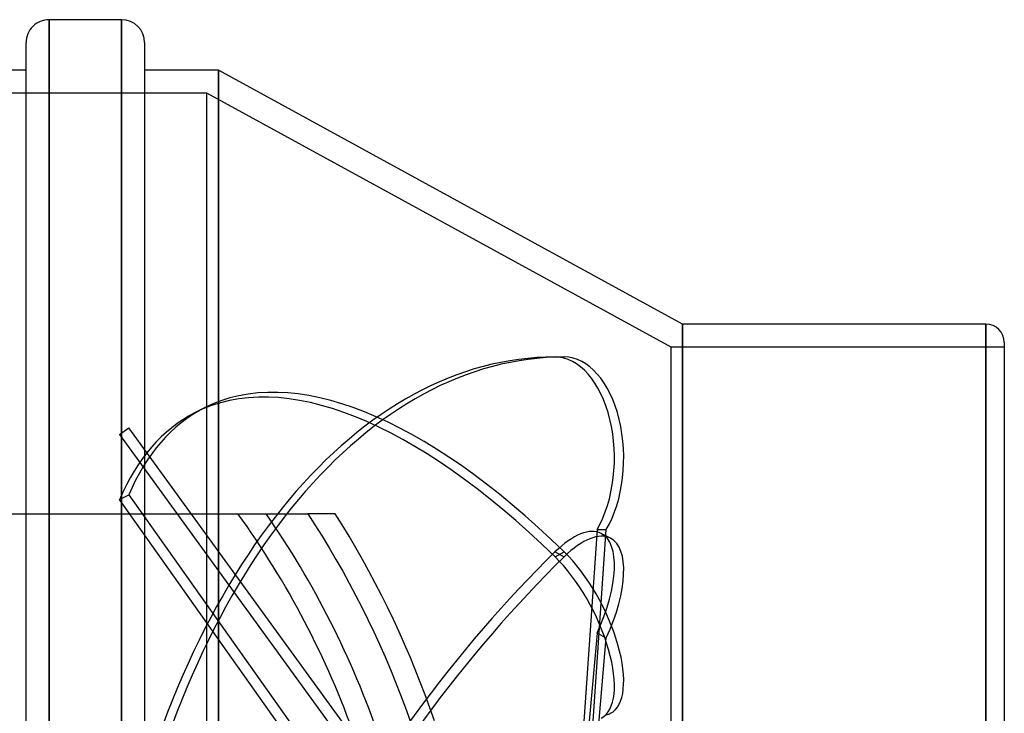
# Model space of a CAD drawing. Header units: millimetres. Extents: x -129 to 129, y -156 to 88.
# Tile 6 of 6: x 43 to 129, y 28 to 88. Entities that reach past the tile are written whole.
import ezdxf

# ---------------------------------------------------------------- set-up
doc = ezdxf.new("R2010")
doc.units = ezdxf.units.MM
doc.layers.add('HIDDEN', color=7, linetype='Continuous')
doc.layers.add('THICK', color=7, linetype='Continuous')

msp = doc.modelspace()

# ---------------------------------------------------------------- linework, layer by layer
at = {"layer": 'HIDDEN'}
for p, q in [((45.86, 0), (45.86, 88)), ((52.18, 0), (52.18, 88)), ((60.6, 0), (60.6, 83.6)), ((59.6, 81.6), (-59.6, 81.6)), ((59.6, 0), (59.6, 81.6)), ((100, 59.5), (59.6, 81.6)), ((101, 0), (101, 61.5)), ((127.4, 0), (127.4, 61.5)), ((100, 0), (100, 59.5)), ((129, 59.5), (100, 59.5)), ((89.895, 58.64), (90.705, 58.64)), ((59.338, 54.191), (58.529, 53.775)), ((51.983, 51.888), (52.792, 52.476)), ((90.705, 0.294), (52.792, 52.476)), ((51.983, 51.888), (89.895, -0.294)), ((51.983, 46.22), (52.792, 46.635)), ((52.792, 46.635), (73.058, 18.038)), ((71.83, 18.214), (51.983, 46.22)), ((-62.297, 45), (62.297, 45)), ((62.297, 45), (62.648, 45)), ((62.648, 45), (63.012, 45)), ((63.012, 45), (63.382, 45)), ((63.382, 45), (63.751, 45)), ((63.751, 45), (64.113, 45)), ((64.113, 45), (64.461, 45)), ((64.461, 45), (64.791, 45)), ((64.791, 45), (65.122, 45)), ((65.122, 45), (65.457, 45)), ((65.457, 45), (65.787, 45)), ((65.787, 45), (66.104, 45)), ((66.104, 45), (66.401, 45)), ((66.401, 45), (66.673, 45)), ((66.673, 45), (66.936, 45)), ((66.936, 45), (67.191, 45)), ((67.191, 45), (67.428, 45)), ((67.428, 45), (67.643, 45)), ((67.643, 45), (67.829, 45)), ((67.829, 45), (67.984, 45)), ((67.984, 45), (68.118, 45)), ((68.118, 45), (68.228, 45)), ((68.228, 45), (68.308, 45)), ((68.308, 45), (68.355, 45)), ((68.355, 45), (68.37, 45)), ((68.771, 45), (68.37, 45)), ((68.37, 45), (69.004, 44.021)), ((68.37, 45), (68.37, 45)), ((69.17, 45), (68.771, 45)), ((69.568, 45), (69.17, 45)), ((69.964, 45), (69.568, 45)), ((70.359, 45), (69.964, 45)), ((70.752, 45), (70.359, 45)), ((71.364, 44.022), (70.752, 45)), ((70.752, 45), (70.752, 45)), ((69.004, 44.021), (69.626, 43.03)), ((71.966, 43.032), (71.364, 44.022)), ((69.626, 43.03), (70.236, 42.028)), ((72.555, 42.03), (71.966, 43.032)), ((93.553, 43.617), (92.127, 22.709)), ((92.912, 22.357), (94.362, 43.617)), ((93.553, 43.617), (94.362, 43.617)), ((94.726, 42.862), (93.917, 43.277)), ((70.236, 42.028), (70.833, 41.014)), ((73.133, 41.018), (72.555, 42.03)), ((89.895, 41.257), (90.705, 41.673)), ((89.895, 41.673), (90.705, 41.257)), ((70.833, 41.014), (71.416, 39.99)), ((73.698, 39.994), (73.133, 41.018)), ((71.416, 39.99), (71.986, 38.954)), ((74.25, 38.959), (73.698, 39.994)), ((71.986, 38.954), (72.542, 37.909)), ((74.789, 37.914), (74.25, 38.959)), ((72.542, 37.909), (73.084, 36.854)), ((75.314, 36.859), (74.789, 37.914)), ((73.084, 36.854), (73.611, 35.789)), ((75.826, 35.794), (75.314, 36.859)), ((73.611, 35.789), (74.123, 34.715)), ((76.324, 34.72), (75.826, 35.794)), ((74.123, 34.715), (74.621, 33.633)), ((76.807, 33.637), (76.324, 34.72)), ((93.553, 34.61), (92.127, 18.437)), ((93.553, 34.61), (94.362, 34.194)), ((74.621, 33.633), (75.103, 32.541)), ((77.276, 32.545), (76.807, 33.637)), ((92.912, 17.749), (94.362, 34.194)), ((75.103, 32.541), (75.57, 31.442)), ((77.73, 31.446), (77.276, 32.545)), ((75.57, 31.442), (76.021, 30.335)), ((78.169, 30.338), (77.73, 31.446)), ((76.021, 30.335), (76.456, 29.221)), ((78.593, 29.224), (78.169, 30.338)), ((76.456, 29.221), (76.875, 28.1)), ((79.001, 28.102), (78.593, 29.224)), ((76.875, 28.1), (77.278, 26.972)), ((79.393, 26.974), (79.001, 28.102))]:
    msp.add_line(p, q, dxfattribs=at)
for radius, start, end in [(76.85, 19.37898, 35.84229), (78.85, 18.86859, 34.79934)]:
    msp.add_arc((0, 0), radius, start, end, dxfattribs=at)
for centre, major_axis, ratio, start_param, end_param in [((89.895, -10), (0, -68.64), 0.587785, -3.141593, -1.919862), ((90.705, -10), (0, 68.64), 0.587785, 0, 1.22173), ((89.895, 49.84), (0, -8.8), 0.587785, 0.785398, 3.141593), ((90.705, 49.84), (0, 8.8), 0.587785, -2.356194, 0), ((89.895, -7.279), (31.366, -61.054), 0.415627, 2.251011, 3.141587), ((90.705, -6.863), (-31.366, 61.054), 0.415627, -0.890581, -0.000005), ((90.705, -6.863), (-31.366, 61.054), 0.415627, -0.000005, 0.331149), ((89.895, -7.279), (31.366, -61.054), 0.415627, 3.141587, 3.472742), ((89.895, 35.45), (-4.021, -7.827), 0.415627, 3.141498, 4.032174), ((90.705, 35.034), (4.021, 7.827), 0.415627, -0.000095, 0.890581), ((89.895, 35.45), (-4.021, -7.827), 0.415627, 1.67598, 3.141498), ((90.705, 35.034), (4.021, 7.827), 0.415627, -1.465613, -0.000095), ((89.895, -6.863), (-31.366, -61.054), 0.415627, -2.251011, -1.029281), ((90.705, -7.279), (31.366, 61.054), 0.415627, 0.890581, 2.112312), ((89.895, 35.034), (4.021, -7.827), 0.415627, -0.000001, 2.251011), ((90.705, 35.45), (-4.021, 7.827), 0.415627, 3.141592, 5.392604), ((90.705, 35.45), (-4.021, 7.827), 0.415627, 3.036409, 3.141592)]:
    msp.add_ellipse(centre, major_axis=major_axis, ratio=ratio, start_param=start_param, end_param=end_param, dxfattribs=at)
at = {"layer": 'THICK'}
for p, q in [((52.18, 88), (45.86, 88)), ((45.86, 88), (45.86, -88)), ((52.18, 88), (52.18, -88)), ((43.86, -86), (43.86, 86)), ((54.18, 86), (54.18, -86)), ((43.86, 83.6), (-43.86, 83.6)), ((60.6, 83.6), (54.18, 83.6)), ((60.6, 83.6), (60.6, 0)), ((101, 61.5), (60.6, 83.6)), ((101, 61.5), (101, 0)), ((127.4, 61.5), (101, 61.5)), ((127.4, 61.5), (127.4, 0)), ((129, 59.9), (129, -59.9))]:
    msp.add_line(p, q, dxfattribs=at)
for centre, radius, start, end in [((45.86, 86), 2, 89.99998, 180.00002), ((52.18, 86), 2, 0, 89.99998), ((127.4, 59.9), 1.6, 0.00006, 89.99992)]:
    msp.add_arc(centre, radius, start, end, dxfattribs=at)

doc.saveas('drawing.dxf')
